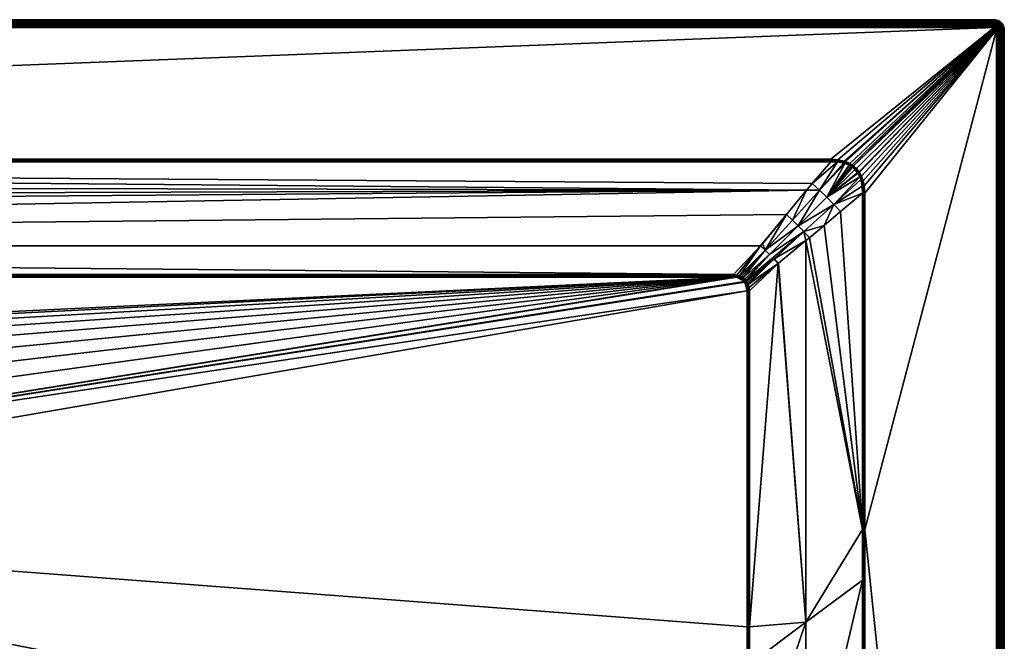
# Model space of a CAD drawing. Header units: centimetres. Extents: x 0 to 1400, y -700 to 0.
# Tile 10 of 10: x 1015 to 1400, y -243 to 0. Entities that reach past the tile are written whole.
import ezdxf

# ---------------------------------------------------------------- set-up
doc = ezdxf.new("R2010")
doc.units = ezdxf.units.CM
doc.layers.get('0').update_dxf_attribs({"color": 133})

msp = doc.modelspace()

# ---------------------------------------------------------------- meshes
at = {"color": 254}
mesh = msp.add_polyface(dxfattribs=at)
corners = [(101.79, -101.9, 15), (101.39, -102.39, 15), (102.26, -101.49, 15), (101.02, -103.04, 15), (102.46, -101.35, 15), (100.76, -103.74, 15), (103.11, -100.99, 15), (100.56, -104.68, 15), (103.66, -100.79, 15), (100.49, -105.86, 15), (104.65, -100.57, 15), (105.86, -100.49, 15), (100.49, -237.16, 15), (628.93, -196.98, 15), (4, 0, 27), (1396, 0, 0), (4, 0, 0), (103.44, -100.05, 15.1), (104.54, -99.73, 15.12), (95.23, -88.33, 18.89), (105.86, -99.83, 15.08), (105.86, -99.54, 15.15), (105.86, -100.01, 15.04), (104.59, -100.14, 15.03), (103.55, -100.41, 15.03), (103.3, -100.11, 15.1), (102.96, -100.65, 15.02), (102.81, -100.32, 15.09), (102.07, -100.76, 15.08), (102.27, -101.05, 15.02), (101.84, -100.93, 15.08), (102.05, -101.21, 15.02), (101.36, -101.37, 15.08), (101.55, -101.66, 15.02), (101.3, -101.42, 15.08), (105.86, -100.18, 15.02), (4, -3, 30), (1396, -2.53, 29.96), (4, -2.53, 29.96), (1396, -2.07, 29.85), (4, -2.07, 29.85), (1396, -1.64, 29.67), (4, -1.64, 29.67)]
mesh.append_faces([[corners[k] for k in face] for face in [(0, 1, 2, 0), (2, 1, 3, 2), (2, 3, 4, 2), (4, 3, 5, 4), (4, 5, 6, 4), (6, 5, 7, 6), (6, 7, 8, 6), (8, 7, 9, 8), (8, 9, 10, 8), (10, 9, 11, 10), (11, 9, 12, 11), (11, 12, 13, 11), (14, 15, 16, 14), (17, 18, 19, 17), (20, 21, 22, 20), (22, 21, 18, 22), (22, 18, 23, 22), (23, 18, 17, 23), (23, 17, 24, 23), (24, 17, 25, 24), (24, 25, 26, 24), (25, 27, 26, 25), (26, 27, 28, 26), (26, 28, 29, 26), (29, 28, 30, 29), (29, 30, 31, 29), (31, 30, 32, 31), (31, 32, 33, 31), (32, 34, 33, 32), (33, 0, 2, 33), (33, 2, 31, 33), (31, 2, 4, 31), (31, 4, 29, 31), (29, 4, 6, 29), (29, 6, 26, 29), (26, 6, 8, 26), (26, 8, 24, 26), (24, 8, 10, 24), (24, 10, 23, 24), (23, 10, 11, 23), (23, 11, 22, 23), (22, 11, 35, 22), (36, 37, 38, 36), (38, 39, 40, 38), (40, 41, 42, 40)]], dxfattribs={"vtx3": -1, "color": 254})
mesh = msp.add_polyface(dxfattribs=at)
corners = [(723.7, -132.93, 15), (734.69, -137.9, 15), (1294.14, -100.49, 15), (744.69, -144.65, 15), (753.4, -153, 15), (760.58, -162.7, 15), (700, -128.86, 15), (712.02, -129.89, 15), (1299.51, -105.86, 15), (769.54, -185.01, 15), (771.07, -196.98, 15), (766.01, -173.48, 15), (1332.23, -55.46, 29.85), (67.77, -55.46, 29.85), (1324.98, -63.94, 27.02), (1322.69, -66.63, 26.12), (95.23, -88.33, 18.89), (1314.86, -76.13, 22.96), (1304.74, -88.3, 18.9), (1396, 0, 27), (1396, 0, 0), (4, 0, 27), (1396, -3, 30), (67.77, -54.51, 30), (1332.23, -54.51, 30), (761.42, -169.03, 14.4), (764.05, -174.26, 14.4), (764.51, -174.08, 14.66), (765.77, -179.86, 14.4), (767.48, -185.46, 14.4), (767.96, -185.35, 14.66), (768.23, -191.26, 14.4), (768.97, -197.07, 14.4), (769.46, -197.05, 14.66), (768.72, -202.92, 14.4), (769.98, -197.03, 14.85), (769.48, -208.9, 14.85), (768.47, -185.24, 14.85), (770.52, -197, 14.96), (770.01, -208.97, 14.96), (764.99, -173.88, 14.85), (769, -185.13, 14.96), (770.56, -209.04, 15), (765.5, -173.68, 14.96), (760.11, -162.99, 14.96), (1294.14, -100.18, 15.03), (1294.14, -100.01, 15.04), (105.86, -100.01, 15.04), (1294.14, -99.97, 15.05), (1294.14, -99.83, 15.08), (105.86, -99.83, 15.08), (1332.23, -54.82, 29.98), (67.77, -54.82, 29.98), (1332.23, -54.99, 29.96), (67.77, -54.99, 29.96), (1332.23, -55.17, 29.92)]
mesh.append_faces([[corners[k] for k in face] for face in [(0, 1, 2, 0), (1, 3, 2, 1), (2, 3, 4, 2), (2, 4, 5, 2), (2, 6, 7, 2), (2, 7, 0, 2), (8, 9, 10, 8), (5, 11, 2, 5), (2, 11, 9, 2), (12, 13, 14, 12), (14, 13, 15, 14), (15, 16, 17, 15), (17, 16, 18, 17), (19, 20, 21, 19), (22, 23, 24, 22), (25, 26, 27, 25), (28, 29, 30, 28), (31, 32, 33, 31), (32, 34, 33, 32), (29, 31, 30, 29), (30, 31, 33, 30), (30, 33, 35, 30), (35, 33, 36, 35), (26, 28, 27, 26), (27, 28, 30, 27), (27, 30, 37, 27), (37, 30, 35, 37), (37, 35, 38, 37), (38, 35, 39, 38), (40, 27, 37, 40), (40, 37, 41, 40), (41, 37, 38, 41), (41, 38, 10, 41), (10, 38, 42, 10), (43, 40, 41, 43), (43, 41, 9, 43), (9, 41, 10, 9), (44, 43, 11, 44), (11, 43, 9, 11), (45, 46, 47, 45), (48, 49, 50, 48), (24, 23, 51, 24), (51, 52, 53, 51), (53, 54, 55, 53), (55, 13, 12, 55)]], dxfattribs={"vtx3": -1, "color": 254})
mesh = msp.add_polyface(dxfattribs=at)
corners = [(1397.82, -0.44, 27), (1397.24, -0.2, 0), (1397.24, -0.2, 27), (1396.63, -0.05, 0), (1396.63, -0.05, 27), (1396, 0, 0), (1396, 0, 27), (1396.73, -1.75, 29.67), (1397.26, -1.54, 29.43), (1396.85, -1.37, 29.43), (1396.37, -1.67, 29.67), (1396.43, -1.27, 29.43), (1396, -1.64, 29.67), (1396, -1.24, 29.43), (1397.83, -1.47, 29.12), (1397.42, -1.22, 29.12), (1396.96, -1.03, 29.12), (1396.49, -0.92, 29.12), (1396, -0.88, 29.12), (1398.01, -1.23, 28.76), (1397.56, -0.95, 28.76), (1397.06, -0.74, 28.76), (1396.54, -0.62, 28.76), (1396, -0.57, 28.76), (1397.67, -0.73, 28.36), (1397.13, -0.51, 28.36), (1396.57, -0.37, 28.36), (1396, -0.33, 28.36), (1397.75, -0.57, 27.93), (1397.19, -0.34, 27.93), (1396.6, -0.19, 27.93), (1396, -0.15, 27.93), (1397.8, -0.47, 27.47), (1397.22, -0.23, 27.47), (1396.62, -0.09, 27.47), (1396, -0.04, 27.47)]
mesh.append_faces([[corners[k] for k in face] for face in [(0, 1, 2, 0), (2, 1, 3, 2), (2, 3, 4, 2), (4, 3, 5, 4), (4, 5, 6, 4), (7, 8, 9, 7), (10, 9, 11, 10), (10, 11, 12, 10), (12, 11, 13, 12), (8, 14, 15, 8), (8, 15, 9, 8), (9, 15, 16, 9), (9, 16, 11, 9), (11, 16, 17, 11), (11, 17, 13, 11), (13, 17, 18, 13), (15, 19, 20, 15), (15, 20, 16, 15), (16, 20, 21, 16), (16, 21, 17, 16), (17, 21, 22, 17), (17, 22, 18, 17), (18, 22, 23, 18), (20, 24, 21, 20), (21, 24, 25, 21), (21, 25, 22, 21), (22, 25, 26, 22), (22, 26, 23, 22), (23, 26, 27, 23), (24, 28, 25, 24), (25, 28, 29, 25), (25, 29, 26, 25), (26, 29, 30, 26), (26, 30, 27, 26), (27, 30, 31, 27), (29, 32, 33, 29), (29, 33, 30, 29), (30, 33, 34, 30), (30, 34, 31, 30), (31, 34, 35, 31), (33, 0, 2, 33), (33, 2, 34, 33), (34, 2, 4, 34), (34, 4, 35, 34), (35, 4, 6, 35)]], dxfattribs={"vtx3": -1, "color": 254})
mesh = msp.add_polyface(dxfattribs=at)
corners = [(630.46, -185.01, 15), (633.99, -173.48, 15), (105.86, -100.49, 15), (639.42, -162.7, 15), (646.6, -153, 15), (655.31, -144.65, 15), (665.31, -137.9, 15), (676.3, -132.93, 15), (628.93, -196.98, 15), (687.98, -129.89, 15), (700, -128.86, 15), (1294.14, -100.49, 15), (67.77, -55.46, 29.85), (74.97, -63.98, 27.01), (1322.69, -66.63, 26.12), (105.86, -99.54, 15.15), (1294.14, -99.54, 15.15), (95.23, -88.33, 18.89), (85.14, -76.14, 22.95), (4, -3, 30), (67.77, -54.51, 30), (1396, -3, 30), (631.77, -191.26, 14.4), (632.52, -185.46, 14.4), (632.04, -185.35, 14.66), (634.23, -179.86, 14.4), (635.95, -174.26, 14.4), (635.49, -174.08, 14.66), (635.01, -173.88, 14.85), (631.03, -197.07, 14.4), (630.54, -197.05, 14.66), (631.53, -185.24, 14.85), (634.5, -173.68, 14.96), (630.02, -197.03, 14.85), (631, -185.13, 14.96), (629.48, -197, 14.96), (105.86, -100.18, 15.02), (1294.14, -100.18, 15.03), (105.86, -100.01, 15.04), (1294.14, -99.97, 15.05), (105.86, -99.83, 15.08), (67.77, -54.99, 29.96), (67.77, -55.17, 29.93), (1332.23, -55.17, 29.92), (4, -1.64, 29.67), (1396, -1.24, 29.43), (4, -1.24, 29.43), (1396, -0.88, 29.12), (4, -0.88, 29.12), (1396, -0.57, 28.76), (4, -0.57, 28.76), (1396, -0.33, 28.36), (4, -0.33, 28.36), (1396, -0.15, 27.93), (4, -0.15, 27.93), (1396, -0.04, 27.47), (4, -0.04, 27.47), (1396, 0, 27), (4, 0, 27)]
mesh.append_faces([[corners[k] for k in face] for face in [(0, 1, 2, 0), (2, 1, 3, 2), (2, 3, 4, 2), (4, 5, 2, 4), (2, 5, 6, 2), (2, 6, 7, 2), (2, 8, 0, 2), (7, 9, 2, 7), (2, 9, 10, 2), (2, 10, 11, 2), (12, 13, 14, 12), (15, 16, 17, 15), (18, 17, 14, 18), (19, 20, 21, 19), (22, 23, 24, 22), (25, 26, 27, 25), (23, 25, 24, 23), (24, 25, 27, 24), (24, 27, 28, 24), (29, 22, 30, 29), (30, 22, 24, 30), (30, 24, 31, 30), (31, 24, 28, 31), (31, 28, 32, 31), (33, 30, 31, 33), (33, 31, 34, 33), (34, 31, 32, 34), (34, 32, 1, 34), (1, 32, 3, 1), (35, 33, 34, 35), (35, 34, 0, 35), (0, 34, 1, 0), (8, 35, 0, 8), (2, 11, 36, 2), (36, 37, 38, 36), (38, 39, 40, 38), (40, 16, 15, 40), (41, 42, 43, 41), (44, 45, 46, 44), (46, 47, 48, 46), (48, 49, 50, 48), (50, 51, 52, 50), (52, 53, 54, 52), (54, 55, 56, 54), (56, 57, 58, 56)]], dxfattribs={"vtx3": -1, "color": 254})
mesh = msp.add_polyface(dxfattribs=at)
corners = [(695.78, -150.39, 2.6), (700, -130.97, 14.4), (694.17, -131.46, 14.4), (691.56, -150.75, 2.6), (688.33, -131.96, 14.4), (95.23, -88.33, 18.89), (1294.14, -99.54, 15.15), (1304.74, -88.3, 18.9), (671.67, -137.32, 14.4), (677, -134.91, 14.4), (676.84, -134.45, 14.66), (688.25, -131.48, 14.66), (700, -130.48, 14.66), (700, -129.96, 14.85), (682.67, -133.44, 14.4), (688.16, -130.96, 14.85), (700, -129.41, 14.96), (666.33, -139.73, 14.4), (666.09, -139.31, 14.66), (676.67, -133.96, 14.85), (688.07, -130.43, 14.96), (700, -128.86, 15), (665.84, -138.85, 14.85), (676.49, -133.45, 14.96), (687.98, -129.89, 15), (665.58, -138.38, 14.96), (676.3, -132.93, 15), (665.31, -137.9, 15), (105.86, -100.18, 15.02), (1294.14, -100.49, 15), (1294.14, -100.18, 15.03), (105.86, -99.83, 15.08), (1294.14, -99.83, 15.08), (1332.23, -54.82, 29.98), (67.77, -54.51, 30), (67.77, -54.82, 29.98), (1332.23, -54.99, 29.96), (67.77, -54.99, 29.96), (1332.23, -55.17, 29.92), (67.77, -55.17, 29.93), (67.77, -55.46, 29.85), (4, -3, 30), (1396, -3, 30), (1396, -2.53, 29.96), (4, -2.53, 29.96), (1396, -2.07, 29.85), (4, -2.07, 29.85), (1396, -1.64, 29.67), (4, -1.64, 29.67), (1396, -1.24, 29.43), (4, -1.24, 29.43), (1396, -0.88, 29.12), (4, -0.88, 29.12), (1396, -0.57, 28.76), (4, -0.57, 28.76), (1396, -0.33, 28.36), (4, -0.33, 28.36), (1396, -0.15, 27.93), (4, -0.15, 27.93), (1396, -0.04, 27.47), (4, -0.04, 27.47), (1396, 0, 27)]
mesh.append_faces([[corners[k] for k in face] for face in [(0, 1, 2, 0), (3, 2, 4, 3), (5, 6, 7, 5), (8, 9, 10, 8), (11, 12, 13, 11), (9, 14, 10, 9), (10, 14, 11, 10), (10, 11, 15, 10), (15, 11, 13, 15), (15, 13, 16, 15), (17, 8, 18, 17), (18, 8, 10, 18), (18, 10, 19, 18), (19, 10, 15, 19), (19, 15, 20, 19), (20, 15, 16, 20), (20, 16, 21, 20), (22, 18, 19, 22), (22, 19, 23, 22), (23, 19, 20, 23), (23, 20, 24, 23), (24, 20, 21, 24), (25, 22, 23, 25), (25, 23, 26, 25), (26, 23, 24, 26), (27, 25, 26, 27), (14, 4, 11, 14), (11, 4, 2, 11), (11, 2, 12, 11), (12, 2, 1, 12), (28, 29, 30, 28), (31, 32, 6, 31), (33, 34, 35, 33), (36, 35, 37, 36), (38, 39, 40, 38), (41, 42, 43, 41), (44, 43, 45, 44), (46, 45, 47, 46), (48, 47, 49, 48), (50, 49, 51, 50), (52, 51, 53, 52), (54, 53, 55, 54), (56, 55, 57, 56), (58, 57, 59, 58), (60, 59, 61, 60)]], dxfattribs={"vtx3": -1, "color": 254})
mesh = msp.add_polyface(dxfattribs=at)
corners = [(1397, -4, 30), (1343.26, -59.37, 30), (1343.39, -59.57, 30), (1344.22, -61.09, 30), (1344.86, -62.87, 30), (1345.29, -64.94, 30), (1335.01, -54.7, 30), (1337.43, -55.23, 30), (1396, -3, 30), (1337.93, -55.39, 30), (1339.69, -56.17, 30), (1341.06, -57.05, 30), (1342.24, -58.11, 30), (1332.23, -54.51, 30), (1345.49, -67.77, 30), (1340.5, -56.65, 30), (1396.31, -3.05, 30), (1396.59, -3.19, 30), (1396.81, -3.41, 30), (1396.89, -3.55, 30), (1396.99, -3.84, 30), (1332.23, -55.17, 29.92), (1332.23, -55.46, 29.85), (1334.89, -55.55, 29.88), (1332.23, -54.82, 29.98), (1332.23, -54.99, 29.96), (1334.95, -55.13, 29.97), (1337.2, -55.98, 29.9), (1337.32, -55.6, 29.97), (1337.59, -56.09, 29.9), (1337.8, -55.76, 29.97), (1337.67, -56.12, 29.9), (1339.35, -56.81, 29.91), (1339.52, -56.49, 29.98), (1340.11, -57.24, 29.91), (1340.3, -56.95, 29.98), (1340.64, -57.61, 29.92), (1340.85, -57.34, 29.98)]
mesh.append_faces([[corners[k] for k in face] for face in [(0, 1, 2, 0), (2, 3, 0, 2), (0, 3, 4, 0), (0, 4, 5, 0), (6, 7, 8, 6), (8, 7, 9, 8), (8, 9, 10, 8), (0, 11, 12, 0), (0, 12, 1, 0), (8, 13, 6, 8), (5, 14, 0, 5), (10, 15, 8, 10), (8, 15, 11, 8), (8, 11, 16, 8), (16, 11, 17, 16), (18, 17, 11, 18), (18, 11, 19, 18), (19, 11, 20, 19), (21, 22, 23, 21), (24, 25, 26, 24), (26, 25, 21, 26), (6, 13, 24, 6), (21, 23, 26, 21), (26, 23, 27, 26), (26, 27, 28, 26), (28, 27, 29, 28), (28, 29, 30, 28), (29, 31, 30, 29), (30, 31, 32, 30), (30, 32, 33, 30), (33, 32, 34, 33), (33, 34, 35, 33), (35, 34, 36, 35), (35, 36, 37, 35), (24, 26, 6, 24), (6, 26, 28, 6), (6, 28, 7, 6), (7, 28, 30, 7), (7, 30, 9, 7), (9, 30, 33, 9), (9, 33, 10, 9), (10, 33, 35, 10), (10, 35, 15, 10), (15, 35, 37, 15), (15, 37, 11, 15)]], dxfattribs={"vtx3": -1, "color": 254})
mesh = msp.add_polyface(dxfattribs=at)
corners = [(1396.99, -3.84, 30), (1341.06, -57.05, 30), (1397, -4, 30), (1396.71, -3.29, 30), (1396.59, -3.19, 30), (1396.81, -3.41, 30), (1396.89, -3.55, 30), (1396.95, -3.69, 30), (1400, -4, 27), (1400, -4, 0), (1399.95, -3.37, 0), (1399.95, -3.37, 27), (1397.47, -4, 29.96), (1397.45, -3.77, 29.96), (1397.4, -3.55, 29.96), (1397.31, -3.33, 29.96), (1397.19, -3.14, 29.96), (1397.93, -4, 29.85), (1397.9, -3.7, 29.85), (1397.83, -3.4, 29.85), (1397.72, -3.13, 29.85), (1398.36, -4, 29.67), (1398.33, -3.63, 29.67), (1398.25, -3.27, 29.67), (1398.76, -4, 29.43), (1398.73, -3.57, 29.43), (1398.63, -3.15, 29.43), (1399.12, -4, 29.12), (1399.08, -3.51, 29.12), (1399.43, -4, 28.76), (1399.38, -3.46, 28.76), (1398.97, -3.04, 29.12), (1399.67, -4, 28.36), (1399.63, -3.43, 28.36), (1399.26, -2.94, 28.76), (1399.85, -4, 27.93), (1399.81, -3.4, 27.93), (1399.49, -2.86, 28.36), (1399.96, -4, 27.47), (1399.91, -3.38, 27.47)]
mesh.append_faces([[corners[k] for k in face] for face in [(0, 1, 2, 0), (3, 4, 5, 3), (6, 0, 7, 6), (8, 9, 10, 8), (8, 10, 11, 8), (2, 12, 0, 2), (0, 12, 13, 0), (0, 13, 7, 0), (7, 13, 14, 7), (7, 14, 6, 7), (6, 14, 15, 6), (6, 15, 5, 6), (5, 15, 16, 5), (5, 16, 3, 5), (12, 17, 13, 12), (13, 17, 18, 13), (13, 18, 14, 13), (14, 18, 19, 14), (14, 19, 15, 14), (15, 19, 20, 15), (17, 21, 18, 17), (18, 21, 22, 18), (18, 22, 19, 18), (19, 22, 23, 19), (19, 23, 20, 19), (21, 24, 22, 21), (22, 24, 25, 22), (22, 25, 23, 22), (23, 25, 26, 23), (24, 27, 25, 24), (25, 27, 28, 25), (25, 28, 26, 25), (27, 29, 28, 27), (28, 29, 30, 28), (28, 30, 31, 28), (29, 32, 30, 29), (30, 32, 33, 30), (30, 33, 34, 30), (32, 35, 33, 32), (33, 35, 36, 33), (33, 36, 37, 33), (35, 38, 36, 35), (36, 38, 39, 36), (38, 8, 39, 38), (39, 8, 11, 39)]], dxfattribs={"vtx3": -1, "color": 254})
mesh = msp.add_polyface(dxfattribs=at)
corners = [(1396.31, -3.05, 30), (1396.16, -3.01, 30), (1396, -3, 30), (1396.59, -3.19, 30), (1396.45, -3.11, 30), (1396.71, -3.29, 30), (1397.19, -3.14, 29.96), (1397.04, -2.96, 29.96), (1396.86, -2.81, 29.96), (1396.67, -2.69, 29.96), (1396.45, -2.6, 29.96), (1396.23, -2.55, 29.96), (1396, -2.53, 29.96), (1397.31, -3.33, 29.96), (1397.72, -3.13, 29.85), (1397.56, -2.87, 29.85), (1397.36, -2.64, 29.85), (1397.13, -2.44, 29.85), (1396.88, -2.28, 29.85), (1396.59, -2.17, 29.85), (1396.3, -2.1, 29.85), (1396, -2.07, 29.85), (1397.91, -2.61, 29.67), (1397.67, -2.33, 29.67), (1397.39, -2.09, 29.67), (1397.07, -1.9, 29.67), (1396.73, -1.75, 29.67), (1396.37, -1.67, 29.67), (1396, -1.64, 29.67), (1397.95, -2.05, 29.43), (1397.62, -1.76, 29.43), (1397.26, -1.54, 29.43), (1396.85, -1.37, 29.43), (1397.83, -1.47, 29.12)]
mesh.append_faces([[corners[k] for k in face] for face in [(0, 1, 2, 0), (0, 3, 4, 0), (5, 6, 7, 5), (5, 7, 3, 5), (3, 7, 8, 3), (3, 8, 4, 3), (4, 8, 9, 4), (4, 9, 0, 4), (0, 9, 10, 0), (0, 10, 1, 0), (1, 10, 11, 1), (1, 11, 2, 1), (2, 11, 12, 2), (13, 14, 6, 13), (6, 14, 15, 6), (6, 15, 7, 6), (7, 15, 16, 7), (7, 16, 8, 7), (8, 16, 17, 8), (8, 17, 9, 8), (9, 17, 18, 9), (9, 18, 10, 9), (10, 18, 19, 10), (10, 19, 11, 10), (11, 19, 20, 11), (11, 20, 12, 11), (12, 20, 21, 12), (15, 22, 16, 15), (16, 22, 23, 16), (16, 23, 17, 16), (17, 23, 24, 17), (17, 24, 18, 17), (18, 24, 25, 18), (18, 25, 19, 18), (19, 25, 26, 19), (19, 26, 20, 19), (20, 26, 27, 20), (20, 27, 21, 20), (21, 27, 28, 21), (24, 29, 30, 24), (24, 30, 25, 24), (25, 30, 31, 25), (25, 31, 26, 25), (26, 32, 27, 26), (30, 33, 31, 30)]], dxfattribs={"vtx3": -1, "color": 254})
mesh = msp.add_polyface(dxfattribs=at)
corners = [(1399.56, -2.18, 27), (1399.24, -1.65, 0), (1399.24, -1.65, 27), (1398.83, -1.17, 0), (1398.83, -1.17, 27), (1398.35, -0.76, 0), (1398.35, -0.76, 27), (1397.82, -0.44, 0), (1397.82, -0.44, 27), (1397.24, -0.2, 0), (1397.95, -2.05, 29.43), (1398.53, -2.17, 29.12), (1398.21, -1.79, 29.12), (1397.62, -1.76, 29.43), (1397.83, -1.47, 29.12), (1398.77, -1.99, 28.76), (1398.42, -1.58, 28.76), (1398.01, -1.23, 28.76), (1397.42, -1.22, 29.12), (1398.97, -1.84, 28.36), (1398.6, -1.4, 28.36), (1398.16, -1.03, 28.36), (1397.56, -0.95, 28.76), (1397.67, -0.73, 28.36), (1399.43, -2.25, 27.93), (1399.12, -1.74, 27.93), (1398.72, -1.28, 27.93), (1398.27, -0.88, 27.93), (1397.75, -0.57, 27.93), (1399.53, -2.2, 27.47), (1399.21, -1.67, 27.47), (1398.8, -1.2, 27.47), (1398.33, -0.79, 27.47), (1397.8, -0.47, 27.47), (1397.19, -0.34, 27.93), (1397.22, -0.23, 27.47)]
mesh.append_faces([[corners[k] for k in face] for face in [(0, 1, 2, 0), (2, 1, 3, 2), (2, 3, 4, 2), (4, 3, 5, 4), (4, 5, 6, 4), (6, 5, 7, 6), (6, 7, 8, 6), (8, 7, 9, 8), (10, 11, 12, 10), (10, 12, 13, 10), (13, 12, 14, 13), (11, 15, 12, 11), (12, 15, 16, 12), (12, 16, 14, 12), (14, 16, 17, 14), (14, 17, 18, 14), (15, 19, 16, 15), (16, 19, 20, 16), (16, 20, 17, 16), (17, 20, 21, 17), (17, 21, 22, 17), (22, 21, 23, 22), (19, 24, 25, 19), (19, 25, 20, 19), (20, 25, 26, 20), (20, 26, 21, 20), (21, 26, 27, 21), (21, 27, 23, 21), (23, 27, 28, 23), (25, 29, 30, 25), (25, 30, 26, 25), (26, 30, 31, 26), (26, 31, 27, 26), (27, 31, 32, 27), (27, 32, 28, 27), (28, 32, 33, 28), (28, 33, 34, 28), (30, 0, 2, 30), (30, 2, 31, 30), (31, 2, 4, 31), (31, 4, 32, 31), (32, 4, 6, 32), (32, 6, 33, 32), (33, 6, 8, 33), (33, 8, 35, 33)]], dxfattribs={"vtx3": -1, "color": 254})
mesh = msp.add_polyface(dxfattribs=at)
corners = [(1399.95, -3.37, 27), (1399.95, -3.37, 0), (1399.8, -2.76, 0), (1399.8, -2.76, 27), (1399.56, -2.18, 0), (1399.56, -2.18, 27), (1399.24, -1.65, 0), (1397.72, -3.13, 29.85), (1398.25, -3.27, 29.67), (1398.1, -2.93, 29.67), (1397.56, -2.87, 29.85), (1397.91, -2.61, 29.67), (1398.63, -3.15, 29.43), (1398.46, -2.75, 29.43), (1398.24, -2.38, 29.43), (1397.67, -2.33, 29.67), (1397.95, -2.05, 29.43), (1397.39, -2.09, 29.67), (1399.08, -3.51, 29.12), (1398.97, -3.04, 29.12), (1398.78, -2.58, 29.12), (1398.53, -2.17, 29.12), (1399.38, -3.46, 28.76), (1399.26, -2.94, 28.76), (1399.05, -2.44, 28.76), (1398.77, -1.99, 28.76), (1399.63, -3.43, 28.36), (1399.49, -2.86, 28.36), (1399.27, -2.33, 28.36), (1398.97, -1.84, 28.36), (1399.81, -3.4, 27.93), (1399.67, -2.81, 27.93), (1399.43, -2.25, 27.93), (1399.91, -3.38, 27.47), (1399.77, -2.78, 27.47), (1399.53, -2.2, 27.47), (1399.12, -1.74, 27.93), (1399.21, -1.67, 27.47)]
mesh.append_faces([[corners[k] for k in face] for face in [(0, 1, 2, 0), (0, 2, 3, 0), (3, 2, 4, 3), (3, 4, 5, 3), (5, 4, 6, 5), (7, 8, 9, 7), (7, 9, 10, 7), (10, 9, 11, 10), (8, 12, 9, 8), (9, 12, 13, 9), (9, 13, 11, 9), (11, 13, 14, 11), (11, 14, 15, 11), (15, 14, 16, 15), (15, 16, 17, 15), (12, 18, 19, 12), (12, 19, 13, 12), (13, 19, 20, 13), (13, 20, 14, 13), (14, 20, 21, 14), (14, 21, 16, 14), (19, 22, 23, 19), (19, 23, 20, 19), (20, 23, 24, 20), (20, 24, 21, 20), (21, 24, 25, 21), (23, 26, 27, 23), (23, 27, 24, 23), (24, 27, 28, 24), (24, 28, 25, 24), (25, 28, 29, 25), (27, 30, 31, 27), (27, 31, 28, 27), (28, 31, 32, 28), (28, 32, 29, 28), (30, 33, 31, 30), (31, 33, 34, 31), (31, 34, 32, 31), (32, 34, 35, 32), (32, 35, 36, 32), (33, 0, 34, 33), (34, 0, 3, 34), (34, 3, 35, 34), (35, 3, 5, 35), (35, 5, 37, 35)]], dxfattribs={"vtx3": -1, "color": 254})
mesh = msp.add_polyface(dxfattribs=at)
corners = [(1330.71, -696.95, 29.95), (1345, -697, 30), (1344.88, -619.77, 29.97), (1333.75, -384.63, 26.58), (1344.6, -379.2, 29.89), (1322.5, -312.79, 22.55), (1344.55, -218.83, 29.85), (1322.5, -235.31, 22.5), (1344.54, -199.08, 29.85), (1322.5, -622.58, 27.93), (1333.75, -542.33, 28), (1344.76, -539.56, 29.94), (1344.63, -449.44, 29.9), (1322.5, -467.72, 24.36), (1300.32, -519.37, 20.6), (1322.5, -545.16, 26), (1322.5, -390.26, 23.16), (1300.42, -431.39, 17.29), (1300.46, -369.77, 15.79), (1400, -696, 27), (1400, -696, 0), (1400, -4, 27), (1345.38, -449.44, 30), (1396, -697, 30), (1397, -4, 30), (1345.49, -199.08, 30), (1397, -696, 30), (1396.99, -696.16, 30), (1345, -449.44, 29.98), (1345.01, -199.08, 29.96), (1397.47, -696, 29.96), (1397.47, -4, 29.96), (1397.93, -696, 29.85), (1397.93, -4, 29.85), (1398.36, -696, 29.67), (1398.36, -4, 29.67), (1398.76, -696, 29.43), (1398.76, -4, 29.43), (1399.12, -696, 29.12), (1399.12, -4, 29.12), (1399.43, -696, 28.76), (1399.43, -4, 28.76), (1399.67, -696, 28.36), (1399.67, -4, 28.36), (1399.85, -696, 27.93), (1399.85, -4, 27.93), (1399.96, -696, 27.47), (1399.96, -4, 27.47)]
mesh.append_faces([[corners[k] for k in face] for face in [(0, 1, 2, 0), (3, 4, 5, 3), (5, 4, 6, 5), (5, 6, 7, 5), (7, 6, 8, 7), (9, 0, 2, 9), (9, 2, 10, 9), (10, 2, 11, 10), (10, 11, 3, 10), (3, 11, 12, 3), (3, 12, 4, 3), (13, 14, 15, 13), (16, 17, 13, 16), (5, 18, 16, 5), (5, 16, 3, 5), (3, 16, 13, 3), (3, 13, 10, 3), (10, 13, 15, 10), (10, 15, 9, 10), (19, 20, 21, 19), (22, 1, 23, 22), (24, 25, 26, 24), (26, 25, 22, 26), (26, 22, 27, 26), (27, 22, 23, 27), (28, 11, 1, 28), (1, 11, 2, 1), (8, 6, 29, 8), (29, 6, 4, 29), (29, 4, 28, 29), (28, 4, 12, 28), (28, 12, 11, 28), (1, 22, 28, 1), (28, 22, 25, 28), (28, 25, 29, 28), (24, 26, 30, 24), (31, 30, 32, 31), (33, 32, 34, 33), (35, 34, 36, 35), (37, 36, 38, 37), (39, 38, 40, 39), (41, 40, 42, 41), (43, 42, 44, 43), (45, 44, 46, 45), (47, 46, 19, 47)]], dxfattribs={"vtx3": -1, "color": 254})
mesh = msp.add_polyface(dxfattribs=at)
corners = [(1322.51, -86.26, 22.5), (1311.84, -95.08, 18.95), (1322.5, -235.31, 22.5), (1311.68, -95.24, 18.89), (1344.54, -67.77, 29.85), (1336.02, -74.97, 27.01), (1344.54, -199.08, 29.85), (1329.64, -80.36, 24.88), (1323.86, -85.14, 22.95), (1400, -4, 27), (1400, -696, 0), (1400, -4, 0), (1397, -4, 30), (1345.49, -67.77, 30), (1345.49, -199.08, 30), (1327.81, -66.56, 26.38), (1317.22, -78.3, 22.42), (1319.49, -80.51, 22.24), (1333.44, -72.19, 26.38), (1344.45, -65.06, 29.88), (1343.54, -61.39, 29.91), (1330.66, -69.34, 26.16), (1321.7, -82.78, 22.42), (1310.03, -93.45, 18.49), (1306.55, -89.97, 18.49), (1308.31, -91.69, 18.35), (1314.86, -76.13, 22.96), (1322.69, -66.63, 26.12), (1324.98, -63.94, 27.02), (1344.87, -65, 29.97), (1345.01, -67.77, 29.96), (1345.29, -64.94, 30), (1345.01, -199.08, 29.96), (1397.47, -696, 29.96), (1397.47, -4, 29.96), (1397.93, -696, 29.85), (1397.93, -4, 29.85), (1398.36, -696, 29.67), (1398.36, -4, 29.67), (1398.76, -696, 29.43), (1398.76, -4, 29.43), (1399.12, -696, 29.12), (1399.12, -4, 29.12), (1399.43, -696, 28.76), (1399.43, -4, 28.76), (1399.67, -696, 28.36), (1399.67, -4, 28.36), (1399.85, -696, 27.93), (1399.85, -4, 27.93), (1399.96, -696, 27.47), (1399.96, -4, 27.47), (1400, -696, 27)]
mesh.append_faces([[corners[k] for k in face] for face in [(0, 1, 2, 0), (2, 1, 3, 2), (4, 5, 6, 4), (6, 5, 7, 6), (6, 7, 8, 6), (2, 6, 0, 2), (0, 6, 8, 0), (9, 10, 11, 9), (12, 13, 14, 12), (15, 16, 17, 15), (7, 5, 18, 7), (18, 5, 4, 18), (18, 4, 19, 18), (20, 21, 18, 20), (8, 22, 0, 8), (0, 22, 23, 0), (0, 23, 1, 0), (16, 24, 17, 16), (17, 24, 25, 17), (17, 25, 22, 17), (26, 24, 16, 26), (26, 16, 27, 26), (27, 16, 15, 27), (27, 15, 28, 27), (8, 7, 22, 8), (22, 7, 18, 22), (22, 18, 17, 22), (17, 18, 21, 17), (17, 21, 15, 17), (29, 4, 30, 29), (31, 30, 13, 31), (6, 32, 4, 6), (4, 32, 30, 4), (32, 14, 13, 32), (32, 13, 30, 32), (12, 33, 34, 12), (34, 35, 36, 34), (36, 37, 38, 36), (38, 39, 40, 38), (40, 41, 42, 40), (42, 43, 44, 42), (44, 45, 46, 44), (46, 47, 48, 46), (48, 49, 50, 48), (50, 51, 9, 50)]], dxfattribs={"vtx3": -1, "color": 254})
mesh = msp.add_polyface(dxfattribs=at)
corners = [(1337.59, -56.09, 29.9), (1337.2, -55.98, 29.9), (1327.81, -66.56, 26.38), (1334.89, -55.55, 29.88), (1340.64, -57.61, 29.92), (1340.11, -57.24, 29.91), (1330.66, -69.34, 26.16), (1339.35, -56.81, 29.91), (1337.67, -56.12, 29.9), (1342.79, -59.95, 29.91), (1342.67, -59.77, 29.92), (1341.56, -58.44, 29.92), (1341.74, -58.59, 29.92), (1343.54, -61.39, 29.91), (1333.44, -72.19, 26.38), (1343.88, -62.43, 29.9), (1344.45, -65.06, 29.88), (1344.1, -63.09, 29.89), (1324.98, -63.94, 27.02), (1332.23, -55.46, 29.85), (1340.85, -57.34, 29.98), (1341.99, -58.35, 29.98), (1342.96, -59.57, 29.98), (1343.09, -59.76, 29.98), (1343.88, -61.24, 29.98), (1344.48, -62.98, 29.97), (1344.87, -65, 29.97), (1344.54, -67.77, 29.85), (1341.06, -57.05, 30), (1342.24, -58.11, 30), (1343.26, -59.37, 30), (1343.39, -59.57, 30), (1344.22, -61.09, 30), (1344.86, -62.87, 30), (1345.29, -64.94, 30), (1345.01, -67.77, 29.96)]
mesh.append_faces([[corners[k] for k in face] for face in [(0, 1, 2, 0), (2, 1, 3, 2), (4, 5, 6, 4), (6, 5, 7, 6), (6, 7, 8, 6), (6, 9, 10, 6), (4, 6, 11, 4), (11, 6, 10, 11), (11, 10, 12, 11), (9, 6, 13, 9), (13, 14, 15, 13), (15, 14, 16, 15), (15, 16, 17, 15), (18, 2, 3, 18), (18, 3, 19, 18), (2, 6, 8, 2), (2, 8, 0, 2), (20, 4, 11, 20), (20, 11, 21, 20), (11, 12, 21, 11), (21, 12, 10, 21), (21, 10, 22, 21), (22, 10, 9, 22), (22, 9, 23, 22), (23, 9, 13, 23), (23, 13, 24, 23), (24, 13, 15, 24), (24, 15, 25, 24), (15, 17, 25, 15), (25, 17, 16, 25), (25, 16, 26, 25), (26, 16, 27, 26), (28, 20, 21, 28), (28, 21, 29, 28), (29, 21, 22, 29), (29, 22, 30, 29), (30, 22, 23, 30), (30, 23, 31, 30), (31, 23, 24, 31), (31, 24, 32, 31), (32, 24, 25, 32), (32, 25, 33, 32), (33, 25, 26, 33), (33, 26, 34, 33), (34, 26, 35, 34)]], dxfattribs={"vtx3": -1, "color": 254})
mesh = msp.add_polyface(dxfattribs=at)
corners = [(716.65, -152.89, 2.6), (728.33, -137.32, 14.4), (723, -134.91, 14.4), (712.55, -151.82, 2.6), (717.33, -133.44, 14.4), (708.44, -150.75, 2.6), (711.67, -131.96, 14.4), (704.22, -150.39, 2.6), (705.83, -131.46, 14.4), (700, -150.03, 2.6), (700, -130.97, 14.4), (1322.69, -66.63, 26.12), (74.97, -63.98, 27.01), (80.51, -70.54, 24.82), (85.14, -76.14, 22.95), (733.67, -139.73, 14.4), (733.91, -139.31, 14.66), (738.52, -143.01, 14.4), (743.37, -146.29, 14.4), (743.68, -145.91, 14.66), (744.34, -145.08, 14.96), (734.42, -138.38, 14.96), (734.16, -138.85, 14.85), (723.7, -132.93, 15), (712.02, -129.89, 15), (711.93, -130.43, 14.96), (734.69, -137.9, 15), (744.69, -144.65, 15), (723.16, -134.45, 14.66), (723.33, -133.96, 14.85), (723.51, -133.45, 14.96), (700, -128.86, 15), (700, -129.41, 14.96), (744, -145.5, 14.85), (711.75, -131.48, 14.66), (711.84, -130.96, 14.85), (700, -130.48, 14.66), (700, -129.96, 14.85), (105.86, -100.01, 15.04), (1294.14, -100.01, 15.04), (1294.14, -99.97, 15.05)]
mesh.append_faces([[corners[k] for k in face] for face in [(0, 1, 2, 0), (3, 2, 4, 3), (5, 4, 6, 5), (7, 6, 8, 7), (7, 8, 9, 7), (9, 8, 10, 9), (11, 12, 13, 11), (11, 13, 14, 11), (1, 15, 16, 1), (17, 18, 19, 17), (20, 21, 22, 20), (23, 24, 25, 23), (26, 21, 27, 26), (27, 21, 20, 27), (28, 22, 29, 28), (29, 22, 21, 29), (29, 21, 30, 29), (30, 21, 26, 30), (30, 26, 23, 30), (31, 32, 24, 31), (15, 17, 16, 15), (16, 17, 19, 16), (16, 19, 33, 16), (2, 1, 28, 2), (28, 1, 16, 28), (28, 16, 22, 28), (22, 16, 33, 22), (22, 33, 20, 22), (34, 6, 4, 34), (23, 25, 30, 23), (30, 25, 35, 30), (30, 35, 29, 30), (29, 35, 34, 29), (29, 34, 28, 29), (28, 34, 4, 28), (28, 4, 2, 28), (36, 10, 8, 36), (24, 32, 25, 24), (25, 32, 37, 25), (25, 37, 35, 25), (35, 37, 36, 35), (35, 36, 34, 35), (34, 36, 8, 34), (34, 8, 6, 34), (38, 39, 40, 38)]], dxfattribs={"vtx3": -1, "color": 254})
mesh = msp.add_polyface(dxfattribs=at)
corners = [(1299.01, -103.11, 15), (1299.51, -105.86, 15), (1299.43, -104.65, 15), (1299.21, -103.66, 15), (1314.86, -76.13, 22.96), (1304.74, -88.3, 18.9), (1305.48, -87.51, 19.16), (1311.68, -95.24, 18.89), (1300.46, -105.86, 15.15), (1300.46, -237.16, 15.15), (1322.5, -235.31, 22.5), (1306.55, -89.97, 18.49), (1299.95, -103.44, 15.1), (1299.89, -103.3, 15.1), (1310.03, -93.45, 18.49), (1299.68, -102.81, 15.09), (1300.27, -104.54, 15.12), (1308.31, -91.69, 18.35), (1298.64, -101.37, 15.08), (1299.07, -101.84, 15.08), (1297.27, -100.36, 15.09), (1298.01, -100.82, 15.08), (1298.57, -101.3, 15.08), (1295.44, -99.72, 15.12), (1296.48, -100.02, 15.1), (1296.7, -100.11, 15.1), (1311.84, -95.08, 18.95), (1321.7, -82.78, 22.42), (1299.24, -102.07, 15.08), (1299.99, -105.86, 15.04), (1299.51, -237.16, 15), (1299.99, -237.16, 15.04), (1299.86, -104.59, 15.03), (1299.59, -103.55, 15.03), (1299.35, -102.96, 15.02), (1298.95, -102.27, 15.02)]
mesh.append_faces([[corners[k] for k in face] for face in [(0, 1, 2, 0), (0, 2, 3, 0), (4, 5, 6, 4), (7, 8, 9, 7), (7, 9, 10, 7), (6, 5, 11, 6), (12, 7, 13, 12), (13, 7, 14, 13), (13, 14, 15, 13), (12, 16, 7, 12), (7, 16, 8, 7), (17, 18, 19, 17), (20, 21, 11, 20), (11, 21, 17, 11), (17, 21, 22, 17), (17, 22, 18, 17), (5, 23, 24, 5), (5, 24, 11, 5), (11, 24, 25, 11), (11, 25, 20, 11), (26, 14, 7, 26), (27, 17, 19, 27), (27, 19, 14, 27), (14, 19, 28, 14), (14, 28, 15, 14), (6, 11, 4, 6), (29, 1, 30, 29), (29, 30, 31, 29), (31, 8, 29, 31), (29, 8, 16, 29), (29, 16, 32, 29), (32, 16, 12, 32), (32, 12, 33, 32), (33, 12, 13, 33), (33, 13, 34, 33), (13, 15, 34, 13), (34, 15, 28, 34), (34, 28, 35, 34), (1, 29, 32, 1), (1, 32, 2, 1), (2, 32, 33, 2), (2, 33, 3, 2), (3, 33, 34, 3), (3, 34, 0, 3), (0, 34, 35, 0)]], dxfattribs={"vtx3": -1, "color": 254})
mesh = msp.add_polyface(dxfattribs=at)
corners = [(1299.51, -105.86, 15), (771.07, -196.98, 15), (1299.51, -237.16, 15), (1298.51, -102.26, 15), (769.54, -185.01, 15), (1298.65, -102.46, 15), (1299.01, -103.11, 15), (1294.14, -100.49, 15), (1295.32, -100.56, 15), (1296.26, -100.76, 15), (1298.1, -101.79, 15), (1296.96, -101.02, 15), (1297.61, -101.39, 15), (1294.14, -99.54, 15.15), (1295.44, -99.72, 15.12), (1304.74, -88.3, 18.9), (1298.95, -102.27, 15.02), (1299.24, -102.07, 15.08), (1299.07, -101.84, 15.08), (1298.79, -102.05, 15.02), (1298.64, -101.37, 15.08), (1298.34, -101.55, 15.02), (1298.57, -101.3, 15.08), (1298.01, -100.82, 15.08), (1297.81, -101.1, 15.02), (1297.27, -100.36, 15.09), (1297.11, -100.69, 15.02), (1296.7, -100.11, 15.1), (1296.37, -100.39, 15.03), (1295.38, -100.14, 15.03), (1294.14, -100.01, 15.04), (1294.14, -100.18, 15.03), (1296.48, -100.02, 15.1), (1294.14, -99.83, 15.08), (1294.14, -99.97, 15.05)]
mesh.append_faces([[corners[k] for k in face] for face in [(0, 1, 2, 0), (3, 4, 5, 3), (5, 4, 0, 5), (5, 0, 6, 5), (7, 4, 8, 7), (8, 4, 3, 8), (8, 3, 9, 8), (9, 3, 10, 9), (9, 10, 11, 9), (11, 10, 12, 11), (13, 14, 15, 13), (16, 17, 18, 16), (16, 18, 19, 16), (19, 18, 20, 19), (19, 20, 21, 19), (20, 22, 21, 20), (21, 22, 23, 21), (21, 23, 24, 21), (24, 23, 25, 24), (24, 25, 26, 24), (26, 25, 27, 26), (26, 27, 28, 26), (6, 16, 5, 6), (5, 16, 19, 5), (5, 19, 3, 5), (3, 19, 21, 3), (3, 21, 10, 3), (10, 21, 24, 10), (10, 24, 12, 10), (12, 24, 26, 12), (12, 26, 11, 12), (11, 26, 28, 11), (11, 28, 9, 11), (9, 28, 29, 9), (9, 29, 8, 9), (8, 29, 30, 8), (8, 30, 7, 8), (30, 31, 7, 30), (27, 32, 28, 27), (28, 32, 14, 28), (28, 14, 29, 28), (29, 14, 13, 29), (29, 13, 30, 29), (30, 13, 33, 30), (30, 33, 34, 30)]], dxfattribs={"vtx3": -1, "color": 254})
mesh = msp.add_polyface(dxfattribs=at)
corners = [(1299.51, -300, 15), (768.02, -220.83, 15), (763.52, -232.03, 15), (757.19, -242.3, 15), (749.22, -251.36, 15), (739.84, -258.94, 15), (1299.51, -237.16, 15), (771.07, -196.98, 15), (1300.46, -326.55, 15.4), (1322.5, -312.79, 22.55), (1300.46, -300, 15.15), (1322.5, -235.31, 22.5), (1300.46, -237.16, 15.15), (1300.46, -251.8, 15.15), (1322.5, -545.16, 26), (1300.32, -519.37, 20.6), (1300.28, -550.74, 22.07), (1300.25, -565.65, 22.77), (1300.46, -369.77, 15.79), (1300.44, -401.31, 16.56), (1322.5, -390.26, 23.16), (1300.42, -431.39, 17.29), (1322.5, -467.72, 24.36), (1300.37, -476.04, 18.97), (1322.5, -622.58, 27.93), (1300.14, -625.39, 25.98), (1300, -565.65, 22.74), (1300, -519.37, 20.55), (1299.99, -431.39, 17.19), (1299.77, -581.86, 23.6), (1299.74, -565.66, 22.73), (1299.67, -519.37, 20.53), (1299.56, -431.39, 17.16), (1299.99, -369.77, 15.68), (1299.99, -300, 15.04), (1299.56, -424.25, 16.99), (1299.52, -369.77, 15.64), (1299.99, -237.16, 15.04), (1300.46, -105.86, 15.15)]
mesh.append_faces([[corners[k] for k in face] for face in [(0, 1, 2, 0), (0, 2, 3, 0), (0, 4, 5, 0), (6, 7, 0, 6), (8, 9, 10, 8), (10, 9, 11, 10), (11, 12, 13, 11), (11, 13, 10, 11), (14, 15, 16, 14), (14, 16, 17, 14), (18, 19, 20, 18), (20, 19, 21, 20), (22, 21, 23, 22), (22, 23, 15, 22), (8, 18, 9, 8), (24, 14, 17, 24), (25, 17, 26, 25), (26, 17, 16, 26), (26, 16, 27, 26), (16, 15, 27, 16), (27, 15, 23, 27), (27, 23, 28, 27), (29, 26, 30, 29), (30, 26, 27, 30), (30, 27, 31, 30), (31, 27, 28, 31), (31, 28, 32, 31), (23, 21, 28, 23), (28, 21, 19, 28), (28, 19, 33, 28), (10, 34, 8, 10), (8, 34, 33, 8), (8, 33, 18, 8), (18, 33, 19, 18), (32, 28, 35, 32), (35, 28, 33, 35), (35, 33, 36, 35), (36, 33, 34, 36), (36, 34, 0, 36), (10, 13, 34, 10), (34, 13, 37, 34), (37, 6, 0, 37), (37, 0, 34, 37), (13, 12, 37, 13), (37, 12, 38, 37)]], dxfattribs={"vtx3": -1, "color": 254})
mesh = msp.add_polyface(dxfattribs=at)
corners = [(744.62, -222.5, 2.6), (761.64, -231.08, 14.4), (746.2, -218.56, 2.6), (763.82, -225.65, 14.4), (747.78, -214.63, 2.6), (766.01, -220.21, 14.4), (748.67, -210.49, 2.6), (767.24, -214.49, 14.4), (749.56, -206.35, 2.6), (768.47, -208.77, 14.4), (749.74, -202.11, 2.6), (768.72, -202.92, 14.4), (771.07, -196.98, 15), (770.56, -209.04, 15), (1299.51, -300, 15), (747.31, -214.49, 2.34), (749.08, -206.28, 2.34), (749.43, -197.9, 2.34), (748.91, -197.92, 2.15), (748.56, -206.22, 2.15), (746.81, -214.34, 2.15), (748.37, -197.95, 2.04), (748.02, -206.15, 2.04), (747.82, -197.97, 2), (747.47, -206.08, 2), (746.29, -214.18, 2.04), (768.96, -208.83, 14.66), (766.48, -220.36, 14.66), (762.08, -231.3, 14.66), (762.54, -231.53, 14.85), (766.97, -220.51, 14.85), (763.03, -231.78, 14.96), (769.46, -197.05, 14.66), (769.48, -208.9, 14.85), (767.49, -220.67, 14.96), (763.52, -232.03, 15), (769.98, -197.03, 14.85), (770.01, -208.97, 14.96), (768.02, -220.83, 15), (770.52, -197, 14.96)]
mesh.append_faces([[corners[k] for k in face] for face in [(0, 1, 2, 0), (2, 1, 3, 2), (2, 3, 4, 2), (4, 3, 5, 4), (4, 5, 6, 4), (6, 5, 7, 6), (6, 7, 8, 6), (8, 7, 9, 8), (8, 9, 10, 8), (10, 9, 11, 10), (12, 13, 14, 12), (15, 4, 6, 15), (15, 6, 16, 15), (6, 8, 16, 6), (16, 8, 10, 16), (16, 10, 17, 16), (16, 18, 19, 16), (16, 19, 15, 16), (15, 19, 20, 15), (19, 21, 22, 19), (19, 22, 20, 19), (22, 23, 24, 22), (22, 24, 25, 22), (11, 9, 26, 11), (7, 5, 27, 7), (5, 3, 27, 5), (27, 3, 28, 27), (27, 28, 29, 27), (9, 7, 26, 9), (26, 7, 27, 26), (26, 27, 30, 26), (30, 27, 29, 30), (30, 29, 31, 30), (32, 11, 26, 32), (32, 26, 33, 32), (33, 26, 30, 33), (33, 30, 34, 33), (34, 30, 31, 34), (34, 31, 35, 34), (36, 33, 37, 36), (37, 33, 34, 37), (37, 34, 38, 37), (38, 34, 35, 38), (39, 37, 13, 39), (13, 37, 38, 13)]], dxfattribs={"vtx3": -1, "color": 254})
mesh = msp.add_polyface(dxfattribs=at)
corners = [(653.8, -218.56, 2.6), (633.99, -220.21, 14.4), (636.18, -225.65, 14.4), (655.38, -222.5, 2.6), (638.36, -231.08, 14.4), (657.6, -226.1, 2.6), (641.43, -236.06, 14.4), (659.83, -229.71, 2.6), (644.5, -241.05, 14.4), (682.07, -268.84, 15), (670.7, -264.82, 15), (100.49, -300, 15), (660.16, -258.94, 15), (706.03, -270.88, 15), (693.97, -270.88, 15), (650.78, -251.36, 15), (642.81, -242.3, 15), (636.48, -232.03, 15), (631.98, -220.83, 15), (629.44, -209.04, 15), (100.26, -565.66, 22.73), (100.23, -581.86, 23.6), (1299.77, -581.86, 23.6), (100.01, -700, 26.83), (4, -700, 0), (1299.99, -700, 26.83), (648.37, -245.44, 14.4), (644.1, -241.34, 14.66), (637.92, -231.3, 14.66), (633.52, -220.36, 14.66), (632.76, -214.49, 14.4), (633.03, -220.51, 14.85), (637.46, -231.53, 14.85), (632.51, -220.67, 14.96), (652.23, -249.84, 14.4), (651.89, -250.19, 14.66), (643.69, -241.65, 14.85), (636.97, -231.78, 14.96), (651.53, -250.57, 14.85), (643.25, -241.97, 14.96), (651.16, -250.96, 14.96)]
mesh.append_faces([[corners[k] for k in face] for face in [(0, 1, 2, 0), (0, 2, 3, 0), (3, 2, 4, 3), (3, 4, 5, 3), (5, 4, 6, 5), (7, 6, 8, 7), (9, 10, 11, 9), (11, 10, 12, 11), (11, 13, 14, 11), (11, 14, 9, 11), (12, 15, 11, 12), (11, 15, 16, 11), (11, 16, 17, 11), (17, 18, 11, 17), (11, 18, 19, 11), (20, 21, 22, 20), (23, 24, 25, 23), (26, 8, 27, 26), (6, 4, 28, 6), (2, 1, 29, 2), (1, 30, 29, 1), (4, 2, 28, 4), (28, 2, 29, 28), (28, 29, 31, 28), (8, 6, 27, 8), (27, 6, 28, 27), (27, 28, 32, 27), (32, 28, 31, 32), (32, 31, 33, 32), (34, 26, 35, 34), (35, 26, 27, 35), (35, 27, 36, 35), (36, 27, 32, 36), (36, 32, 37, 36), (37, 32, 33, 37), (37, 33, 18, 37), (38, 35, 36, 38), (38, 36, 39, 38), (39, 36, 37, 39), (39, 37, 17, 39), (17, 37, 18, 17), (40, 38, 39, 40), (40, 39, 16, 40), (16, 39, 17, 16), (15, 40, 16, 15)]], dxfattribs={"vtx3": -1, "color": 254})
mesh = msp.add_polyface(dxfattribs=at)
corners = [(742.4, -226.1, 2.6), (755.5, -241.05, 14.4), (758.57, -236.06, 14.4), (744.62, -222.5, 2.6), (761.64, -231.08, 14.4), (729.3, -264.82, 15), (717.93, -268.84, 15), (1299.51, -300, 15), (706.03, -270.88, 15), (100.49, -300, 15), (770.56, -209.04, 15), (768.02, -220.83, 15), (757.19, -242.3, 15), (749.22, -251.36, 15), (739.84, -258.94, 15), (1299.52, -369.77, 15.64), (100.48, -369.77, 15.64), (1299.56, -424.25, 16.99), (100.44, -424.25, 16.99), (1299.56, -431.39, 17.16), (100.44, -431.39, 17.16), (1299.67, -519.37, 20.53), (100.33, -519.37, 20.53), (1299.74, -565.66, 22.73), (100.26, -565.66, 22.73), (1299.77, -581.86, 23.6), (100, -696.83, 29.82), (1300, -696.83, 29.82), (1299.99, -700, 26.83), (4, -700, 0), (1396, -700, 0), (763.82, -225.65, 14.4), (762.08, -231.3, 14.66), (755.9, -241.34, 14.66), (751.63, -245.44, 14.4), (747.77, -249.84, 14.4), (748.11, -250.19, 14.66), (748.47, -250.57, 14.85), (756.31, -241.65, 14.85), (748.84, -250.96, 14.96), (762.54, -231.53, 14.85), (756.75, -241.97, 14.96), (763.03, -231.78, 14.96), (763.52, -232.03, 15), (100.01, -697.32, 29.81), (1299.99, -697.32, 29.81), (100.01, -697.8, 29.72), (1299.99, -697.8, 29.72), (100.01, -698.26, 29.55), (1299.99, -698.26, 29.55), (100.01, -698.68, 29.31), (1299.99, -698.68, 29.31), (100.01, -699.06, 29.01), (1299.99, -699.06, 29.01), (100.01, -699.39, 28.64), (1299.99, -699.39, 28.64), (100.01, -699.65, 28.23), (1299.99, -699.65, 28.23), (100.01, -699.84, 27.79), (1299.99, -699.84, 27.79), (100.01, -699.96, 27.31), (1299.99, -699.96, 27.31), (100.01, -700, 26.83)]
mesh.append_faces([[corners[k] for k in face] for face in [(0, 1, 2, 0), (3, 2, 4, 3), (5, 6, 7, 5), (7, 6, 8, 7), (7, 8, 9, 7), (10, 11, 7, 10), (12, 13, 7, 12), (7, 14, 5, 7), (7, 9, 15, 7), (15, 16, 17, 15), (17, 18, 19, 17), (19, 20, 21, 19), (21, 22, 23, 21), (23, 24, 25, 23), (25, 26, 27, 25), (28, 29, 30, 28), (31, 4, 32, 31), (2, 1, 33, 2), (34, 35, 36, 34), (1, 34, 33, 1), (33, 34, 36, 33), (33, 36, 37, 33), (4, 2, 32, 4), (32, 2, 33, 32), (32, 33, 38, 32), (38, 33, 37, 38), (38, 37, 39, 38), (40, 32, 38, 40), (40, 38, 41, 40), (41, 38, 39, 41), (41, 39, 13, 41), (42, 40, 41, 42), (42, 41, 12, 42), (12, 41, 13, 12), (43, 42, 12, 43), (27, 44, 45, 27), (45, 46, 47, 45), (47, 48, 49, 47), (49, 50, 51, 49), (51, 52, 53, 51), (53, 54, 55, 53), (55, 56, 57, 55), (57, 58, 59, 57), (59, 60, 61, 59), (61, 62, 28, 61)]], dxfattribs={"vtx3": -1, "color": 254})

doc.saveas('drawing.dxf')
